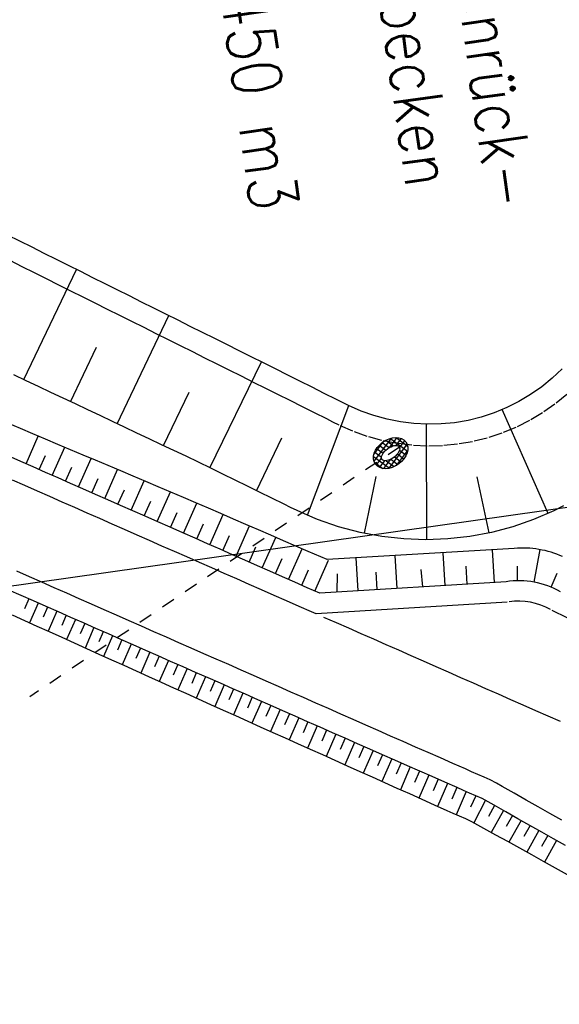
# Model space of a CAD drawing. Extents: x 446388 to 447135, y 445359 to 446567.
# Tile 13 of 80: x 446573 to 446593, y 445535 to 445571. Entities that reach past the tile are written whole.
import ezdxf

# ---------------------------------------------------------------- set-up
doc = ezdxf.new("R2010")
doc.units = 0
doc.header["$LTSCALE"] = 2
doc.header["$MEASUREMENT"] = 0
for name, pattern in [('ACAD_ISO03W100', [0.5, 0.25, -0.25]), ('AUSGEZOGEN', [0]), ('PUNKTX2', [0.5, 0.25, -0.25])]:
    doc.linetypes.add(name, pattern=pattern)
doc.layers.get('0').update_dxf_attribs({"linetype": 'AUSGEZOGEN'})
for name, color, linetype in [('DB-Dränagesystem_neu', 15, 'CONTINUOUS'), ('DB-RRB_41-203', 15, 'CONTINUOUS'), ('DB-vorhandene_Dränagen', 15, 'CONTINUOUS'), ('DB-Wegböschungen', 15, 'CONTINUOUS'), ('DB-Wege', 15, 'CONTINUOUS'), ('FBRTOP', 250, 'AUSGEZOGEN'), ('Planeinteilung', 250, 'CONTINUOUS'), ('RAHMEN', 7, 'AUSGEZOGEN')]:
    doc.layers.add(name, color=color, linetype=linetype)
doc.styles.add('ROMANS', font='romans.shx', dxfattribs={"width": 0.8})

# ---------------------------------------------------------------- blocks, each defined once
blk = doc.blocks.new('*X471')
at = {"color": 0, "linetype": 'ByBlock'}
for p, q in [((-692949, -748740), (-692678, -748469)), ((-692722, -748716), (-692885, -748553)), ((-692677, -748548), (-692785, -748440)), ((-692725, -748728), (-692609, -748611)), ((-692678, -748469), (-692647, -748437)), ((-692604, -748621), (-692677, -748548)), ((-692647, -748437), (-692576, -748366)), ((-692631, -748381), (-692639, -748374)), ((-691865, -749148), (-692631, -748381)), ((-692609, -748611), (-692393, -748396)), ((-692562, -748663), (-692604, -748621)), ((-692466, -748681), (-692253, -748468)), ((-691932, -748869), (-692410, -748390)), ((-692346, -748773), (-692136, -748563)), ((-692830, -749031), (-692954, -748908)), ((-692948, -748951), (-692725, -748728)), ((-692775, -748874), (-692943, -748706)), ((-692838, -749053), (-692661, -748876)), ((-692622, -749028), (-692775, -748874)), ((-692660, -748777), (-692722, -748716)), ((-692255, -748894), (-692039, -748678)), ((-692187, -749039), (-691959, -748810)), ((-692157, -749220), (-691899, -748962)), ((-692906, -749121), (-692838, -749053)), ((-692439, -749635), (-692873, -749200)), ((-692839, -749267), (-692616, -749043)), ((-692197, -749664), (-692830, -749031)), ((-692754, -749393), (-692541, -749180)), ((-692651, -749502), (-692442, -749293)), ((-692191, -749467), (-691865, -749141)), ((-691881, -749344), (-692188, -749037)), ((-691943, -749494), (-692164, -749273)), ((-692528, -749592), (-692307, -749371)), ((-692378, -749654), (-692191, -749467)), ((-692199, -749451), (-692276, -749374)), ((-692046, -749603), (-692199, -749451)), ((-692171, -749659), (-692121, -749609)), ((-692121, -749609), (-691889, -749377))]:
    blk.add_line(p, q, dxfattribs=at)
blk = doc.blocks.new('1135594')
at = {"layer": 'RAHMEN'}
blk.add_line((950, 5), (950, 589), dxfattribs=at)

msp = doc.modelspace()

# ---------------------------------------------------------------- linework, layer by layer
at = {"layer": 'DB-Dränagesystem_neu', "linetype": 'Continuous'}
for major_axis, ratio in [((0.556, 0.411), 0.718145), ((0.314, 0.232), 0.501836)]:
    msp.add_ellipse((446586.52, 445554.764), major_axis=major_axis, ratio=ratio, start_param=0, end_param=6.283185, dxfattribs=at)
at = {"layer": 'DB-RRB_41-203', "linetype": 'Continuous'}
for p, q in [((446572.903, 445562.548), (446572.455, 445562.772)), ((446573.35, 445562.325), (446572.903, 445562.548)), ((446573.797, 445562.101), (446573.35, 445562.325)), ((446574.244, 445561.877), (446573.797, 445562.101)), ((446574.691, 445561.654), (446574.244, 445561.877)), ((446573.052, 445557.462), (446574.983, 445561.508)), ((446575.139, 445561.43), (446574.691, 445561.654)), ((446575.586, 445561.207), (446575.139, 445561.43)), ((446576.033, 445560.983), (446575.586, 445561.207)), ((446576.48, 445560.759), (446576.033, 445560.983)), ((446576.927, 445560.536), (446576.48, 445560.759)), ((446577.375, 445560.312), (446576.927, 445560.536)), ((446577.822, 445560.089), (446577.375, 445560.312)), ((446578.269, 445559.865), (446577.822, 445560.089)), ((446576.476, 445555.843), (446578.372, 445559.814)), ((446578.716, 445559.641), (446578.269, 445559.865)), ((446579.164, 445559.418), (446578.716, 445559.641)), ((446579.611, 445559.194), (446579.164, 445559.418)), ((446580.058, 445558.971), (446579.611, 445559.194)), ((446580.505, 445558.747), (446580.058, 445558.971)), ((446574.764, 445556.652), (446575.721, 445558.657)), ((446580.952, 445558.523), (446580.505, 445558.747)), ((446581.4, 445558.3), (446580.952, 445558.523)), ((446581.847, 445558.076), (446581.4, 445558.3)), ((446579.878, 445554.226), (446581.779, 445558.11)), ((446582.294, 445557.853), (446581.847, 445558.076)), ((446573.135, 445557.423), (446572.683, 445557.637)), ((446582.741, 445557.629), (446582.294, 445557.853)), ((446583.188, 445557.405), (446582.741, 445557.629)), ((446592.457, 445557.517), (446592.07, 445557.2)), ((446592.82, 445557.86), (446592.457, 445557.517)), ((446573.587, 445557.209), (446573.135, 445557.423)), ((446574.039, 445556.995), (446573.587, 445557.209)), ((446583.636, 445557.182), (446583.188, 445557.405)), ((446584.083, 445556.958), (446583.636, 445557.182)), ((446592.07, 445557.2), (446591.66, 445556.913)), ((446574.491, 445556.781), (446574.039, 445556.995)), ((446578.176, 445555.04), (446579.127, 445557)), ((446584.53, 445556.735), (446584.083, 445556.958)), ((446591.66, 445556.913), (446591.231, 445556.657)), ((446574.943, 445556.568), (446574.491, 445556.781)), ((446575.396, 445556.354), (446574.943, 445556.568)), ((446583.464, 445552.483), (446584.985, 445556.508)), ((446584.753, 445556.622), (446584.53, 445556.735)), ((446584.977, 445556.511), (446584.753, 445556.622)), ((446585.434, 445556.308), (446584.977, 445556.511)), ((446590.784, 445556.433), (446590.322, 445556.243)), ((446591.231, 445556.657), (446590.784, 445556.433)), ((446575.848, 445556.14), (446575.396, 445556.354)), ((446576.3, 445555.926), (446575.848, 445556.14)), ((446585.905, 445556.14), (446585.434, 445556.308)), ((446586.387, 445556.006), (446585.905, 445556.14)), ((446589.847, 445556.087), (446589.362, 445555.966)), ((446590.322, 445556.243), (446589.847, 445556.087)), ((446592.309, 445552.549), (446590.616, 445556.36)), ((446576.752, 445555.713), (446576.3, 445555.926)), ((446577.204, 445555.499), (446576.752, 445555.713)), ((446586.877, 445555.908), (446586.387, 445556.006)), ((446587.373, 445555.846), (446586.877, 445555.908)), ((446587.872, 445555.821), (446587.373, 445555.846)), ((446587.845, 445551.583), (446587.833, 445555.822)), ((446588.372, 445555.833), (446587.872, 445555.821)), ((446588.869, 445555.881), (446588.372, 445555.833)), ((446589.362, 445555.966), (446588.869, 445555.881)), ((446577.656, 445555.285), (446577.204, 445555.499)), ((446578.108, 445555.071), (446577.656, 445555.285)), ((446578.561, 445554.858), (446578.108, 445555.071)), ((446581.596, 445553.381), (446582.525, 445555.327)), ((446579.013, 445554.645), (446578.561, 445554.858)), ((446579.465, 445554.43), (446579.013, 445554.645)), ((446579.913, 445554.209), (446579.465, 445554.43)), ((446580.361, 445553.987), (446579.913, 445554.209)), ((446580.81, 445553.766), (446580.361, 445553.987)), ((446585.556, 445551.819), (446585.993, 445553.907)), ((446581.259, 445553.546), (446580.81, 445553.766)), ((446581.708, 445553.326), (446581.259, 445553.546)), ((446590.144, 445551.834), (446589.692, 445553.888)), ((446582.157, 445553.107), (446581.708, 445553.326)), ((446582.607, 445552.888), (446582.157, 445553.107)), ((446582.848, 445552.769), (446582.607, 445552.888)), ((446592.873, 445552.822), (446592.512, 445552.642)), ((446583.091, 445552.652), (446582.848, 445552.769)), ((446583.462, 445552.483), (446583.091, 445552.652)), ((446583.84, 445552.328), (446583.462, 445552.483)), ((446592.512, 445552.642), (446591.771, 445552.323)), ((446584.609, 445552.061), (446583.84, 445552.328)), ((446591.771, 445552.323), (446591.008, 445552.059)), ((446585.396, 445551.852), (446584.609, 445552.061)), ((446586.196, 445551.703), (446585.396, 445551.852)), ((446590.227, 445551.852), (446589.431, 445551.703)), ((446591.008, 445552.059), (446590.227, 445551.852)), ((446587.004, 445551.613), (446586.196, 445551.703)), ((446587.815, 445551.583), (446587.004, 445551.613)), ((446588.626, 445551.613), (446587.815, 445551.583)), ((446589.431, 445551.703), (446588.626, 445551.613))]:
    msp.add_line(p, q, dxfattribs=at)
at = {"layer": 'DB-RRB_41-203', "linetype": 'PUNKTX2'}
for p, q in [((446572.992, 445561.609), (446572.545, 445561.833)), ((446573.439, 445561.386), (446572.992, 445561.609)), ((446573.886, 445561.162), (446573.439, 445561.386)), ((446574.334, 445560.938), (446573.886, 445561.162)), ((446574.781, 445560.715), (446574.334, 445560.938)), ((446575.228, 445560.491), (446574.781, 445560.715)), ((446575.675, 445560.268), (446575.228, 445560.491)), ((446576.122, 445560.044), (446575.675, 445560.268)), ((446576.57, 445559.82), (446576.122, 445560.044)), ((446577.017, 445559.597), (446576.57, 445559.82)), ((446577.464, 445559.373), (446577.017, 445559.597)), ((446577.911, 445559.149), (446577.464, 445559.373)), ((446578.359, 445558.926), (446577.911, 445559.149)), ((446578.806, 445558.702), (446578.359, 445558.926)), ((446579.253, 445558.479), (446578.806, 445558.702)), ((446579.7, 445558.255), (446579.253, 445558.479)), ((446580.147, 445558.031), (446579.7, 445558.255)), ((446580.595, 445557.808), (446580.147, 445558.031)), ((446581.042, 445557.584), (446580.595, 445557.808)), ((446581.489, 445557.361), (446581.042, 445557.584)), ((446581.936, 445557.137), (446581.489, 445557.361)), ((446582.383, 445556.913), (446581.936, 445557.137)), ((446582.831, 445556.69), (446582.383, 445556.913)), ((446592.985, 445556.916), (446592.553, 445556.563)), ((446583.278, 445556.466), (446582.831, 445556.69)), ((446583.725, 445556.243), (446583.278, 445556.466)), ((446592.553, 445556.563), (446592.095, 445556.242)), ((446584.172, 445556.019), (446583.725, 445556.243)), ((446592.095, 445556.242), (446591.616, 445555.956)), ((446584.399, 445555.905), (446584.172, 445556.019)), ((446584.626, 445555.792), (446584.399, 445555.905)), ((446585.137, 445555.566), (446584.626, 445555.792)), ((446591.116, 445555.705), (446590.599, 445555.492)), ((446591.616, 445555.956), (446591.116, 445555.705)), ((446585.663, 445555.377), (446585.137, 445555.566)), ((446586.201, 445555.228), (446585.663, 445555.377)), ((446590.599, 445555.492), (446590.069, 445555.318)), ((446586.749, 445555.118), (446586.201, 445555.228)), ((446587.303, 445555.049), (446586.749, 445555.118)), ((446587.861, 445555.021), (446587.303, 445555.049)), ((446588.42, 445555.034), (446587.861, 445555.021)), ((446588.976, 445555.088), (446588.42, 445555.034)), ((446589.527, 445555.183), (446588.976, 445555.088)), ((446590.069, 445555.318), (446589.527, 445555.183))]:
    msp.add_line(p, q, dxfattribs=at)
at = {"layer": 'DB-vorhandene_Dränagen', "linetype": 'ACAD_ISO03W100'}
msp.add_line((446586.843, 445554.983), (446573.271, 445545.814), dxfattribs=at)
at = {"layer": 'DB-Wegböschungen', "linetype": 'Continuous'}
for p, q in [((446572.921, 445555.665), (446572.46, 445555.859)), ((446573.381, 445555.47), (446572.921, 445555.665)), ((446573.132, 445554.371), (446573.581, 445555.386)), ((446573.842, 445555.276), (446573.381, 445555.47)), ((446574.303, 445555.081), (446573.842, 445555.276)), ((446574.763, 445554.887), (446574.303, 445555.081)), ((446572.935, 445554.458), (446572.477, 445554.659)), ((446573.614, 445554.158), (446573.84, 445554.67)), ((446574.096, 445553.946), (446574.552, 445554.976)), ((446575.224, 445554.692), (446574.763, 445554.887)), ((446575.685, 445554.498), (446575.224, 445554.692)), ((446573.392, 445554.256), (446572.935, 445554.458)), ((446573.85, 445554.054), (446573.392, 445554.256)), ((446575.06, 445553.521), (446575.522, 445554.566)), ((446576.145, 445554.303), (446575.685, 445554.498)), ((446576.606, 445554.109), (446576.145, 445554.303)), ((446574.307, 445553.853), (446573.85, 445554.054)), ((446574.578, 445553.733), (446574.808, 445554.252)), ((446576.024, 445553.096), (446576.493, 445554.156)), ((446577.067, 445553.914), (446576.606, 445554.109)), ((446577.527, 445553.72), (446577.067, 445553.914)), ((446574.765, 445553.651), (446574.307, 445553.853)), ((446575.222, 445553.449), (446574.765, 445553.651)), ((446575.542, 445553.308), (446575.775, 445553.835)), ((446576.988, 445552.671), (446577.464, 445553.747)), ((446577.988, 445553.526), (446577.527, 445553.72)), ((446575.68, 445553.248), (446575.222, 445553.449)), ((446576.138, 445553.046), (446575.68, 445553.248)), ((446576.506, 445552.884), (446576.742, 445553.418)), ((446577.952, 445552.246), (446578.435, 445553.339)), ((446578.45, 445553.333), (446577.988, 445553.526)), ((446578.91, 445553.137), (446578.45, 445553.333)), ((446576.595, 445552.844), (446576.138, 445553.046)), ((446577.053, 445552.643), (446576.595, 445552.844)), ((446577.47, 445552.459), (446577.709, 445553)), ((446579.369, 445552.939), (446578.91, 445553.137)), ((446578.915, 445551.822), (446579.403, 445552.924)), ((446579.828, 445552.74), (446579.369, 445552.939)), ((446577.51, 445552.441), (446577.053, 445552.643)), ((446578.434, 445552.034), (446578.677, 445552.583)), ((446580.286, 445552.541), (446579.828, 445552.74)), ((446579.879, 445551.397), (446580.37, 445552.505)), ((446580.745, 445552.342), (446580.286, 445552.541)), ((446577.968, 445552.239), (446577.51, 445552.441)), ((446578.425, 445552.038), (446577.968, 445552.239)), ((446579.397, 445551.609), (446579.642, 445552.162)), ((446581.204, 445552.143), (446580.745, 445552.342)), ((446580.843, 445550.972), (446581.336, 445552.086)), ((446581.662, 445551.944), (446581.204, 445552.143)), ((446578.883, 445551.836), (446578.425, 445552.038)), ((446579.34, 445551.634), (446578.883, 445551.836)), ((446580.361, 445551.184), (446580.607, 445551.74)), ((446582.121, 445551.745), (446581.662, 445551.944)), ((446582.58, 445551.546), (446582.121, 445551.745)), ((446579.798, 445551.433), (446579.34, 445551.634)), ((446580.255, 445551.231), (446579.798, 445551.433)), ((446581.807, 445550.547), (446582.302, 445551.667)), ((446583.039, 445551.347), (446582.58, 445551.546)), ((446580.713, 445551.029), (446580.255, 445551.231)), ((446581.17, 445550.828), (446580.713, 445551.029)), ((446581.325, 445550.76), (446581.572, 445551.318)), ((446582.771, 445550.122), (446583.269, 445551.247)), ((446583.497, 445551.148), (446583.039, 445551.347)), ((446583.956, 445550.949), (446583.497, 445551.148)), ((446591.061, 445551.261), (446584.185, 445550.85)), ((446586.765, 445549.793), (446586.692, 445551)), ((446588.517, 445549.901), (446588.445, 445551.104)), ((446590.338, 445550.013), (446590.266, 445551.213)), ((446591.792, 445550.022), (446592.007, 445551.217)), ((446581.628, 445550.626), (446581.17, 445550.828)), ((446582.289, 445550.335), (446582.537, 445550.896)), ((446583.735, 445549.697), (446584.235, 445550.828)), ((446584.185, 445550.85), (446583.956, 445550.949)), ((446585.331, 445549.705), (446585.259, 445550.914)), ((446582.085, 445550.424), (446581.628, 445550.626)), ((446582.543, 445550.223), (446582.085, 445550.424)), ((446583.253, 445549.91), (446583.503, 445550.474)), ((446584.562, 445549.658), (446584.563, 445550.325)), ((446586.026, 445549.748), (446585.989, 445550.389)), ((446587.705, 445549.851), (446587.643, 445550.487)), ((446589.332, 445549.951), (446589.297, 445550.616)), ((446591.179, 445550.074), (446591.178, 445550.616)), ((446592.41, 445549.838), (446592.637, 445550.357)), ((446583.001, 445550.021), (446582.543, 445550.223)), ((446583.458, 445549.819), (446583.001, 445550.021)), ((446590.757, 445550.038), (446583.916, 445549.618)), ((446572.95, 445549.533), (446572.493, 445549.735)), ((446583.916, 445549.618), (446583.458, 445549.819)), ((446573.408, 445549.332), (446572.95, 445549.533)), ((446573.234, 445549.408), (446573.076, 445549.046)), ((446573.576, 445549.257), (446573.258, 445548.529)), ((446573.865, 445549.13), (446573.408, 445549.332)), ((446573.917, 445549.107), (446573.758, 445548.741)), ((446574.323, 445548.928), (446573.865, 445549.13)), ((446574.259, 445548.956), (446573.938, 445548.22)), ((446574.78, 445548.726), (446574.323, 445548.928)), ((446573.088, 445548.607), (446572.633, 445548.814)), ((446573.543, 445548.4), (446573.088, 445548.607)), ((446574.601, 445548.806), (446574.439, 445548.436)), ((446574.942, 445548.655), (446574.618, 445547.911)), ((446575.238, 445548.525), (446574.78, 445548.726)), ((446575.284, 445548.504), (446575.121, 445548.13)), ((446575.695, 445548.323), (446575.238, 445548.525)), ((446573.998, 445548.193), (446573.543, 445548.4)), ((446574.454, 445547.986), (446573.998, 445548.193)), ((446575.626, 445548.354), (446575.298, 445547.603)), ((446576.153, 445548.122), (446575.695, 445548.323)), ((446575.967, 445548.203), (446575.803, 445547.826)), ((446576.61, 445547.92), (446576.153, 445548.122)), ((446574.909, 445547.779), (446574.454, 445547.986)), ((446575.364, 445547.573), (446574.909, 445547.779)), ((446576.309, 445548.053), (446575.979, 445547.296)), ((446576.651, 445547.902), (446576.485, 445547.522)), ((446577.068, 445547.718), (446576.61, 445547.92)), ((446576.993, 445547.751), (446576.66, 445546.989)), ((446575.82, 445547.367), (446575.364, 445547.573)), ((446577.525, 445547.517), (446577.068, 445547.718)), ((446577.334, 445547.601), (446577.167, 445547.218)), ((446577.676, 445547.45), (446577.341, 445546.682)), ((446577.983, 445547.315), (446577.525, 445547.517)), ((446576.276, 445547.162), (446575.82, 445547.367)), ((446576.732, 445546.957), (446576.276, 445547.162)), ((446578.018, 445547.3), (446577.85, 445546.914)), ((446578.44, 445547.113), (446577.983, 445547.315)), ((446578.359, 445547.149), (446578.022, 445546.376)), ((446578.898, 445546.912), (446578.44, 445547.113)), ((446577.188, 445546.751), (446576.732, 445546.957)), ((446577.644, 445546.546), (446577.188, 445546.751)), ((446578.701, 445546.999), (446578.532, 445546.61)), ((446579.043, 445546.848), (446578.703, 445546.069)), ((446579.356, 445546.71), (446578.898, 445546.912)), ((446579.384, 445546.697), (446579.214, 445546.306)), ((446579.813, 445546.508), (446579.356, 445546.71)), ((446578.1, 445546.34), (446577.644, 445546.546)), ((446578.556, 445546.135), (446578.1, 445546.34)), ((446579.726, 445546.547), (446579.384, 445545.762)), ((446580.271, 445546.307), (446579.813, 445546.508)), ((446580.068, 445546.396), (446579.896, 445546.002)), ((446580.728, 445546.105), (446580.271, 445546.307)), ((446579.012, 445545.93), (446578.556, 445546.135)), ((446580.409, 445546.246), (446580.065, 445545.455)), ((446580.751, 445546.095), (446580.578, 445545.698)), ((446581.186, 445545.903), (446580.728, 445546.105)), ((446581.093, 445545.944), (446580.746, 445545.148)), ((446579.468, 445545.724), (446579.012, 445545.93)), ((446579.923, 445545.519), (446579.468, 445545.724)), ((446581.643, 445545.702), (446581.186, 445545.903)), ((446581.434, 445545.794), (446581.26, 445545.394)), ((446581.776, 445545.643), (446581.427, 445544.842)), ((446582.101, 445545.5), (446581.643, 445545.702)), ((446580.379, 445545.314), (446579.923, 445545.519)), ((446580.835, 445545.108), (446580.379, 445545.314)), ((446582.118, 445545.493), (446581.942, 445545.09)), ((446582.558, 445545.298), (446582.101, 445545.5)), ((446582.459, 445545.342), (446582.108, 445544.535)), ((446583.016, 445545.097), (446582.558, 445545.298)), ((446581.291, 445544.903), (446580.835, 445545.108)), ((446581.747, 445544.697), (446581.291, 445544.903)), ((446582.801, 445545.191), (446582.625, 445544.787)), ((446583.143, 445545.041), (446582.789, 445544.23)), ((446583.473, 445544.895), (446583.016, 445545.097)), ((446583.484, 445544.89), (446583.307, 445544.484)), ((446583.931, 445544.693), (446583.473, 445544.895)), ((446582.203, 445544.493), (446581.747, 445544.697)), ((446582.659, 445544.288), (446582.203, 445544.493)), ((446583.826, 445544.74), (446583.471, 445543.925)), ((446584.388, 445544.492), (446583.931, 445544.693)), ((446584.168, 445544.589), (446583.99, 445544.181)), ((446584.846, 445544.29), (446584.388, 445544.492)), ((446583.116, 445544.084), (446582.659, 445544.288)), ((446584.509, 445544.438), (446584.153, 445543.62)), ((446584.851, 445544.288), (446584.672, 445543.878)), ((446585.193, 445544.137), (446584.834, 445543.315)), ((446585.303, 445544.089), (446584.846, 445544.29)), ((446583.572, 445543.88), (446583.116, 445544.084)), ((446584.029, 445543.675), (446583.572, 445543.88)), ((446585.761, 445543.887), (446585.303, 445544.089)), ((446585.534, 445543.987), (446585.355, 445543.574)), ((446585.876, 445543.836), (446585.516, 445543.009)), ((446586.219, 445543.685), (446585.761, 445543.887)), ((446584.485, 445543.471), (446584.029, 445543.675)), ((446584.941, 445543.267), (446584.485, 445543.471)), ((446586.218, 445543.686), (446586.037, 445543.271)), ((446586.559, 445543.535), (446586.197, 445542.703)), ((446586.676, 445543.484), (446586.219, 445543.685)), ((446587.134, 445543.282), (446586.676, 445543.484)), ((446585.398, 445543.062), (446584.941, 445543.267)), ((446585.854, 445542.858), (446585.398, 445543.062)), ((446586.901, 445543.384), (446586.719, 445542.968)), ((446587.243, 445543.234), (446586.878, 445542.398)), ((446587.591, 445543.08), (446587.134, 445543.282)), ((446587.584, 445543.083), (446587.402, 445542.664)), ((446588.049, 445542.879), (446587.591, 445543.08)), ((446586.31, 445542.653), (446585.854, 445542.858)), ((446587.926, 445542.933), (446587.56, 445542.092)), ((446588.506, 445542.677), (446588.049, 445542.879)), ((446588.268, 445542.782), (446588.084, 445542.361)), ((446586.766, 445542.448), (446586.31, 445542.653)), ((446587.222, 445542.243), (446586.766, 445542.448)), ((446588.611, 445542.631), (446588.24, 445541.787)), ((446588.964, 445542.475), (446588.506, 445542.677)), ((446588.952, 445542.48), (446588.766, 445542.057)), ((446589.294, 445542.329), (446588.921, 445541.481)), ((446589.192, 445542.374), (446588.964, 445542.475)), ((446589.421, 445542.274), (446589.192, 445542.374)), ((446587.679, 445542.039), (446587.222, 445542.243)), ((446588.135, 445541.834), (446587.679, 445542.039)), ((446589.652, 445542.176), (446589.421, 445542.274)), ((446589.648, 445542.177), (446589.45, 445541.757)), ((446589.998, 445542.01), (446589.574, 445541.184)), ((446589.879, 445542.072), (446589.652, 445542.176)), ((446590.1, 445541.954), (446589.879, 445542.072)), ((446588.591, 445541.629), (446588.135, 445541.834)), ((446588.819, 445541.526), (446588.591, 445541.629)), ((446590.318, 445541.829), (446590.1, 445541.954)), ((446590.337, 445541.818), (446590.112, 445541.414)), ((446590.664, 445541.633), (446590.21, 445540.83)), ((446590.756, 445541.582), (446590.318, 445541.829)), ((446589.047, 445541.425), (446588.819, 445541.526)), ((446589.277, 445541.325), (446589.047, 445541.425)), ((446589.503, 445541.22), (446589.277, 445541.325)), ((446591.193, 445541.334), (446590.756, 445541.582)), ((446590.99, 445541.449), (446590.763, 445541.049)), ((446591.315, 445541.265), (446590.864, 445540.468)), ((446591.63, 445541.087), (446591.193, 445541.334)), ((446589.725, 445541.102), (446589.503, 445541.22)), ((446589.943, 445540.979), (446589.725, 445541.102)), ((446590.382, 445540.735), (446589.943, 445540.979)), ((446591.64, 445541.082), (446591.415, 445540.684)), ((446591.965, 445540.898), (446591.517, 445540.106)), ((446592.068, 445540.84), (446591.63, 445541.087)), ((446590.821, 445540.491), (446590.382, 445540.735)), ((446592.29, 445540.714), (446592.066, 445540.319)), ((446592.505, 445540.592), (446592.068, 445540.84)), ((446592.615, 445540.53), (446592.17, 445539.743)), ((446592.942, 445540.345), (446592.505, 445540.592)), ((446591.26, 445540.248), (446590.821, 445540.491)), ((446591.7, 445540.004), (446591.26, 445540.248)), ((446592.139, 445539.761), (446591.7, 445540.004)), ((446592.578, 445539.517), (446592.139, 445539.761)), ((446593.017, 445539.274), (446592.578, 445539.517))]:
    msp.add_line(p, q, dxfattribs=at)
for centre, major_axis, start_param, end_param in [((446591.371, 445547.68), (2.542, 2.542), 0.365141, 0.871583), ((446591.225, 445546.978), (2.189, 2.189), 0.26539, 0.93711)]:
    msp.add_ellipse(centre, major_axis=major_axis, ratio=1, start_param=start_param, end_param=end_param, dxfattribs=at)
at = {"layer": 'DB-Wege', "linetype": 'Continuous'}
for p, q in [((446573.09, 445553.57), (446572.632, 445553.771)), ((446573.547, 445553.368), (446573.09, 445553.57)), ((446574.005, 445553.166), (446573.547, 445553.368)), ((446574.462, 445552.965), (446574.005, 445553.166)), ((446574.92, 445552.763), (446574.462, 445552.965)), ((446575.378, 445552.561), (446574.92, 445552.763)), ((446575.835, 445552.36), (446575.378, 445552.561)), ((446576.293, 445552.158), (446575.835, 445552.36)), ((446576.75, 445551.956), (446576.293, 445552.158)), ((446577.208, 445551.755), (446576.75, 445551.956)), ((446577.665, 445551.553), (446577.208, 445551.755)), ((446578.123, 445551.351), (446577.665, 445551.553)), ((446578.58, 445551.15), (446578.123, 445551.351)), ((446579.038, 445550.948), (446578.58, 445551.15)), ((446579.495, 445550.746), (446579.038, 445550.948)), ((446579.953, 445550.545), (446579.495, 445550.746)), ((446573.253, 445550.219), (446572.795, 445550.421)), ((446580.41, 445550.343), (446579.953, 445550.545)), ((446580.868, 445550.142), (446580.41, 445550.343)), ((446573.71, 445550.018), (446573.253, 445550.219)), ((446574.168, 445549.816), (446573.71, 445550.018)), ((446581.325, 445549.94), (446580.868, 445550.142)), ((446581.783, 445549.738), (446581.325, 445549.94)), ((446574.625, 445549.614), (446574.168, 445549.816)), ((446575.083, 445549.413), (446574.625, 445549.614)), ((446582.241, 445549.537), (446581.783, 445549.738)), ((446575.54, 445549.211), (446575.083, 445549.413)), ((446575.998, 445549.01), (446575.54, 445549.211)), ((446582.698, 445549.335), (446582.241, 445549.537)), ((446583.156, 445549.133), (446582.698, 445549.335)), ((446590.803, 445549.29), (446583.78, 445548.858)), ((446576.455, 445548.808), (446575.998, 445549.01)), ((446583.613, 445548.932), (446583.156, 445549.133)), ((446583.78, 445548.858), (446583.613, 445548.932)), ((446592.438, 445548.989), (446610.444, 445540.317)), ((446576.913, 445548.606), (446576.455, 445548.808)), ((446577.37, 445548.405), (446576.913, 445548.606)), ((446577.828, 445548.203), (446577.37, 445548.405)), ((446578.285, 445548.001), (446577.828, 445548.203)), ((446578.743, 445547.8), (446578.285, 445548.001)), ((446579.2, 445547.598), (446578.743, 445547.8)), ((446579.658, 445547.396), (446579.2, 445547.598)), ((446580.116, 445547.195), (446579.658, 445547.396)), ((446580.573, 445546.993), (446580.116, 445547.195)), ((446581.031, 445546.791), (446580.573, 445546.993)), ((446581.488, 445546.59), (446581.031, 445546.791)), ((446581.946, 445546.388), (446581.488, 445546.59)), ((446582.403, 445546.186), (446581.946, 445546.388)), ((446582.861, 445545.985), (446582.403, 445546.186)), ((446583.318, 445545.783), (446582.861, 445545.985)), ((446583.776, 445545.581), (446583.318, 445545.783)), ((446584.233, 445545.38), (446583.776, 445545.581)), ((446584.691, 445545.178), (446584.233, 445545.38)), ((446585.148, 445544.976), (446584.691, 445545.178)), ((446585.606, 445544.775), (446585.148, 445544.976)), ((446586.063, 445544.573), (446585.606, 445544.775)), ((446586.521, 445544.371), (446586.063, 445544.573)), ((446586.979, 445544.17), (446586.521, 445544.371)), ((446587.436, 445543.968), (446586.979, 445544.17)), ((446587.894, 445543.767), (446587.436, 445543.968)), ((446588.351, 445543.565), (446587.894, 445543.767)), ((446588.809, 445543.363), (446588.351, 445543.565)), ((446589.266, 445543.162), (446588.809, 445543.363)), ((446589.495, 445543.06), (446589.266, 445543.162)), ((446589.724, 445542.96), (446589.495, 445543.06)), ((446589.954, 445542.862), (446589.724, 445542.96)), ((446590.181, 445542.758), (446589.954, 445542.862)), ((446590.403, 445542.64), (446590.181, 445542.758)), ((446590.621, 445542.515), (446590.403, 445542.64)), ((446591.058, 445542.268), (446590.621, 445542.515)), ((446591.495, 445542.021), (446591.058, 445542.268)), ((446591.933, 445541.773), (446591.495, 445542.021)), ((446592.37, 445541.526), (446591.933, 445541.773)), ((446592.807, 445541.278), (446592.37, 445541.526))]:
    msp.add_line(p, q, dxfattribs=at)
at = {"layer": 'DB-Wege', "linetype": 'PUNKTX2'}
for p, q in [((446584.528, 445548.528), (446583.78, 445548.858)), ((446584.986, 445548.327), (446584.528, 445548.528)), ((446585.443, 445548.125), (446584.986, 445548.327)), ((446585.901, 445547.923), (446585.443, 445548.125)), ((446586.358, 445547.722), (446585.901, 445547.923)), ((446586.816, 445547.52), (446586.358, 445547.722)), ((446587.273, 445547.318), (446586.816, 445547.52)), ((446587.731, 445547.117), (446587.273, 445547.318)), ((446588.188, 445546.915), (446587.731, 445547.117)), ((446588.646, 445546.713), (446588.188, 445546.915)), ((446589.104, 445546.512), (446588.646, 445546.713)), ((446589.561, 445546.31), (446589.104, 445546.512)), ((446590.019, 445546.108), (446589.561, 445546.31)), ((446590.476, 445545.907), (446590.019, 445546.108)), ((446590.934, 445545.705), (446590.476, 445545.907)), ((446591.391, 445545.503), (446590.934, 445545.705)), ((446591.849, 445545.302), (446591.391, 445545.503)), ((446592.306, 445545.1), (446591.849, 445545.302)), ((446592.764, 445544.899), (446592.306, 445545.1))]:
    msp.add_line(p, q, dxfattribs=at)
at = {"layer": 'DB-Wege', "linetype": 'Continuous'}
msp.add_ellipse((446591.225, 445546.978), major_axis=(1.659, 1.659), ratio=1, start_param=0.26539, end_param=0.93711, dxfattribs=at)
at = {"layer": 'FBRTOP'}
msp.add_lwpolyline([(446576.449, 446163.728, -0.000132), (446578.343, 446150.384, -0.000157), (446579.926, 446139.19, -0.000509), (446581.889, 446125.17, 0.000658), (446583.412, 446114.317, 0.000059), (446585.17, 446101.916, 0.000061), (446586.887, 446089.829, 0.000001), (446588.957, 446075.27, 0.000001), (446590.43, 446064.906, 0.000008), (446592.183, 446052.577, -0.000007), (446593.936, 446040.247, -0.00042), (446595.406, 446029.844, 0.000308), (446597.407, 446015.661, 0.000387), (446598.701, 446006.581, -0.000225), (446600.926, 445991.002, -0.000119), (446601.235, 445988.828, -0.000144)], format="xyb", dxfattribs=at)
at = {"layer": 'FBRTOP', "const_width": 0.5}
for points in [[(446559.09, 446507.465), (446566.275, 446456.768, -0.000002), (446573.292, 446407.262, 0.000001), (446580.308, 446357.757, 0.000002), (446589.079, 446295.875, -0.000002), (446597.85, 446233.994, -0.000002), (446606.621, 446172.112, 0.000003), (446615.391, 446110.231, 0.000001), (446624.162, 446048.349, -0.000002), (446632.933, 445986.468, 0), (446646.197, 445892.885, 0), (446657.491, 445813.2), (446671.524, 445714.189, 0.000002), (446687.312, 445602.802, -0.000002), (446703.099, 445491.416), (446717.132, 445392.405, 0.000001), (446718.367, 445383.697, 0)], [(446531.367, 446503.536), (446538.553, 446452.838, -0.000002), (446545.569, 446403.333, 0.000001), (446552.586, 446353.827, 0.000002), (446561.357, 446291.946, -0.000002), (446570.128, 446230.064, -0.000002), (446578.898, 446168.183, 0.000003), (446587.669, 446106.301, 0.000001), (446596.44, 446044.42, -0.000002), (446605.211, 445982.538, 0), (446618.474, 445888.956, 0), (446629.769, 445809.27), (446643.802, 445710.259, 0.000002), (446659.589, 445598.873, -0.000002), (446675.377, 445487.486), (446689.41, 445388.475, 0.000001), (446690.644, 445379.768, 0)]]:
    msp.add_lwpolyline(points, format="xyb", dxfattribs=at)

# ---------------------------------------------------------------- block references
at = {"layer": 'DB-Dränagesystem_neu', "linetype": 'Continuous', "xscale": 0.0009999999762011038, "yscale": 0.000999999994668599, "zscale": 0.001, "rotation": 278.0111944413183}
msp.add_blockref('*X471', (447424.727, 444973.499), dxfattribs=at)
at = {"layer": 'Planeinteilung', "linetype": 'Continuous', "rotation": 278.0670474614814}
msp.add_blockref('1135594', (446387.842, 446483.194), dxfattribs=at)

# ---------------------------------------------------------------- texts
at = {"layer": 'DB-RRB_41-203', "linetype": 'Continuous', "style": 'ROMANS', "oblique": 360, "width": 0.8337}
for s, p in [('haltebecken', (446585.431, 445576.234)), (' Regenrück-', (446588.282, 445576.635)), (' V=450 m3', (446579.727, 445575.431))]:
    msp.add_text(s, height=1.8, rotation=278.0112, dxfattribs=at).set_placement(p)

doc.saveas('drawing.dxf')
